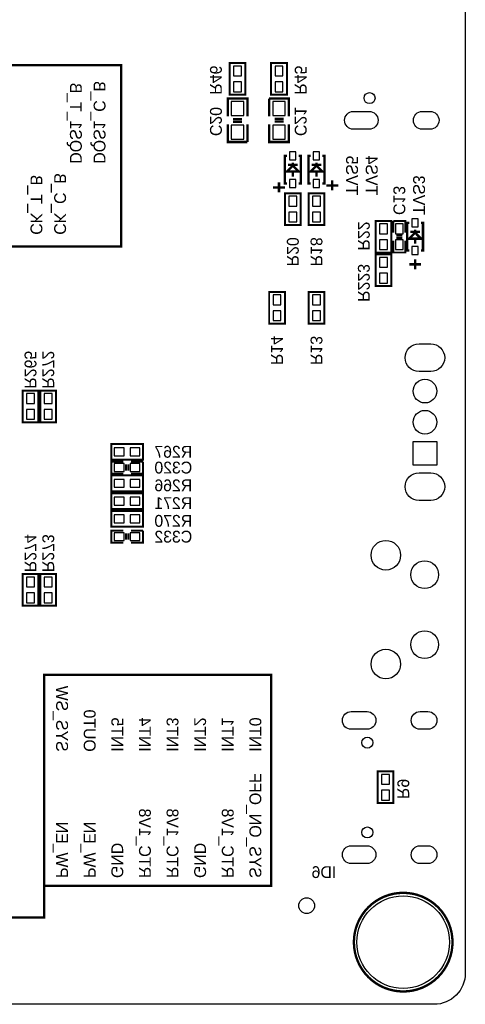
# Model space of a CAD drawing. Extents: x 0 to 80, y 0 to 145.
# Tile 2 of 5: x 51 to 80, y 0 to 63. Entities that reach past the tile are written whole.
import ezdxf

# ---------------------------------------------------------------- set-up
doc = ezdxf.new("R2010")
doc.units = 0
for name, color, linetype in [('BG_OUTLINE', 7, 'CONTINUOUS'), ('BG_SILKSCREEN_BOTTOM', 23, 'CONTINUOUS'), ('PG_SILKSCREEN_BOTTOM', 23, 'CONTINUOUS'), ('PIN_BOTTOM', 132, 'CONTINUOUS'), ('RD_SILKSCREEN_BOTTOM', 23, 'CONTINUOUS')]:
    doc.layers.add(name, color=color, linetype=linetype)

msp = doc.modelspace()

# ---------------------------------------------------------------- linework, layer by layer
at = {"layer": 'BG_OUTLINE'}
msp.add_lwpolyline([(1.999996, 139.999974), (78.068424, 139.999974, -0.414214), (80.06842, 137.999978), (80.06842, 1.999996, -0.414214), (78.068424, 0), (1.999996, 0, -0.414214), (0, 1.999996), (0, 56.291734)], format="xyb", dxfattribs=at)
at = {"layer": 'BG_SILKSCREEN_BOTTOM', "const_width": 0.1524}
for points in [[(44.45, 48.768), (57.912, 48.768), (57.912, 60.452), (41.656, 60.452), (41.656, 48.768), (45.212, 48.768)], [(35.433, 5.588), (52.959, 5.588), (52.959, 21.209), (67.564, 21.209), (67.564, 7.62), (52.959, 7.62)]]:
    msp.add_lwpolyline(points, dxfattribs=at)
at = {"layer": 'PG_SILKSCREEN_BOTTOM'}
for points, const_width in [([(65.913, 58.547), (65.913, 60.579), (64.897, 60.579), (64.897, 58.547), (65.913, 58.547)], 0.127), ([(67.564, 60.579), (67.564, 58.547), (68.58, 58.547), (68.58, 60.579), (67.564, 60.579)], 0.127), ([(66.04, 57.15), (66.04, 58.293), (64.77, 58.293), (64.77, 57.15)], 0.1524), ([(67.437, 58.293), (67.437, 57.15)], 0.1524), ([(68.707, 57.15), (68.707, 58.293), (67.437, 58.293)], 0.1524), ([(65.6844, 56.9722), (65.1002, 56.9722)], 0.1524), ([(67.7926, 56.9976), (68.3768, 56.9976)], 0.1524), ([(64.77, 56.642), (64.77, 55.499), (66.04, 55.499)], 0.1524), ([(65.6844, 56.7944), (65.1002, 56.7944)], 0.1524), ([(66.04, 55.499), (66.04, 56.642)], 0.1524), ([(67.437, 56.642), (67.437, 55.499), (68.707, 55.499), (68.707, 56.642)], 0.1524), ([(67.7926, 56.8198), (68.3768, 56.8198)], 0.1524), ([(68.58, 54.61), (68.453, 54.61), (68.453, 52.832), (68.58, 52.832)], 0.1524), ([(69.342, 52.832), (69.469, 52.832), (69.469, 54.61), (69.342, 54.61)], 0.1524), ([(70.104, 54.61), (69.977, 54.61), (69.977, 52.832), (70.104, 52.832)], 0.1524), ([(70.866, 52.832), (70.993, 52.832), (70.993, 54.61), (70.866, 54.61)], 0.1524), ([(69.215, 53.594), (68.58, 53.594), (68.961, 53.975), (69.342, 53.594), (69.215, 53.594)], 0.1524), ([(69.2658, 54.0258), (68.6562, 54.0258)], 0.1524), ([(68.961, 53.975), (68.961, 54.1782)], 0.1524), ([(70.739, 53.594), (70.104, 53.594), (70.485, 53.975), (70.866, 53.594), (70.739, 53.594)], 0.1524), ([(70.7898, 54.0258), (70.1802, 54.0258)], 0.1524), ([(70.485, 53.975), (70.485, 54.1782)], 0.1524), ([(68.961, 53.5686), (68.961, 53.2638)], 0.1524), ([(70.485, 53.5686), (70.485, 53.2638)], 0.1524), ([(67.691, 52.578), (68.453, 52.578)], 0.1524), ([(68.072, 52.2605), (68.072, 52.8955)], 0.1524), ([(71.12, 52.705), (71.882, 52.705)], 0.1524), ([(71.501, 52.3875), (71.501, 53.0225)], 0.1524), ([(68.453, 52.197), (68.453, 50.165), (69.469, 50.165), (69.469, 52.197), (68.453, 52.197)], 0.127), ([(69.977, 52.197), (69.977, 50.165), (70.993, 50.165), (70.993, 52.197), (69.977, 52.197)], 0.127), ([(74.295, 50.419), (74.295, 48.387), (75.311, 48.387), (75.311, 50.419), (74.295, 50.419)], 0.127), ([(75.438, 50.419), (75.438, 49.657)], 0.127), ([(76.2, 49.657), (76.2, 50.419), (75.438, 50.419)], 0.127), ([(76.454, 50.292), (76.327, 50.292), (76.327, 48.514), (76.454, 48.514)], 0.1524), ([(77.216, 48.514), (77.343, 48.514), (77.343, 50.292), (77.216, 50.292)], 0.1524), ([(75.6158, 49.4792), (76.0222, 49.4792)], 0.127), ([(77.089, 49.276), (76.454, 49.276), (76.835, 49.657), (77.216, 49.276), (77.089, 49.276)], 0.1524), ([(77.1398, 49.7078), (76.5302, 49.7078)], 0.1524), ([(76.835, 49.657), (76.835, 49.8602)], 0.1524), ([(75.438, 49.149), (75.438, 48.387), (76.2, 48.387), (76.2, 49.149)], 0.127), ([(75.6158, 49.3268), (76.0222, 49.3268)], 0.127), ([(76.835, 49.2506), (76.835, 48.9458)], 0.1524), ([(74.295, 48.26), (74.295, 46.228), (75.311, 46.228), (75.311, 48.26), (74.295, 48.26)], 0.127), ([(76.454, 47.625), (77.216, 47.625)], 0.1524), ([(76.835, 47.3075), (76.835, 47.9425)], 0.1524), ([(67.437, 45.847), (67.437, 43.815), (68.453, 43.815), (68.453, 45.847), (67.437, 45.847)], 0.127), ([(69.977, 45.847), (69.977, 43.815), (70.993, 43.815), (70.993, 45.847), (69.977, 45.847)], 0.127), ([(52.578, 37.465), (52.578, 39.497), (51.562, 39.497), (51.562, 37.465), (52.578, 37.465)], 0.127), ([(53.721, 37.465), (53.721, 39.497), (52.705, 39.497), (52.705, 37.465), (53.721, 37.465)], 0.127), ([(57.277, 35.052), (59.309, 35.052), (59.309, 36.068), (57.277, 36.068), (57.277, 35.052)], 0.127), ([(58.039, 34.925), (57.277, 34.925), (57.277, 34.163), (58.039, 34.163)], 0.127), ([(59.309, 34.925), (58.547, 34.925)], 0.127), ([(58.547, 34.163), (59.309, 34.163), (59.309, 34.925)], 0.127), ([(58.2168, 34.7472), (58.2168, 34.3408)], 0.127), ([(58.3692, 34.7472), (58.3692, 34.3408)], 0.127), ([(59.309, 34.036), (57.277, 34.036), (57.277, 33.02), (59.309, 33.02), (59.309, 34.036)], 0.127), ([(57.277, 31.877), (59.309, 31.877), (59.309, 32.893), (57.277, 32.893), (57.277, 31.877)], 0.127), ([(59.309, 31.75), (57.277, 31.75), (57.277, 30.734), (59.309, 30.734), (59.309, 31.75)], 0.127), ([(58.039, 30.48), (57.277, 30.48), (57.277, 29.718), (58.039, 29.718)], 0.127), ([(59.309, 30.48), (58.547, 30.48)], 0.127), ([(58.547, 29.718), (59.309, 29.718), (59.309, 30.48)], 0.127), ([(58.2168, 30.3022), (58.2168, 29.8958)], 0.127), ([(58.3692, 30.3022), (58.3692, 29.8958)], 0.127), ([(51.562, 27.686), (51.562, 25.654), (52.578, 25.654), (52.578, 27.686), (51.562, 27.686)], 0.127), ([(52.705, 27.686), (52.705, 25.654), (53.721, 25.654), (53.721, 27.686), (52.705, 27.686)], 0.127), ([(75.438, 12.954), (75.438, 14.986), (74.422, 14.986), (74.422, 12.954), (75.438, 12.954)], 0.127)]:
    msp.add_lwpolyline(points, dxfattribs=dict(at, const_width=const_width))
at = {"layer": 'PG_SILKSCREEN_BOTTOM', "const_width": 0.1524}
msp.add_lwpolyline([(79.243428, 3.999992, 1), (72.893428, 3.999992, 1), (79.243428, 3.999992)], format="xyb", dxfattribs=at)
at = {"layer": 'PIN_BOTTOM'}
for points in [[(65.151, 59.7535), (65.659, 59.7535), (65.659, 60.3885), (65.151, 60.3885)], [(68.326, 60.3885), (67.818, 60.3885), (67.818, 59.7535), (68.326, 59.7535)], [(65.151, 58.7375), (65.659, 58.7375), (65.659, 59.3725), (65.151, 59.3725)], [(68.326, 59.3725), (67.818, 59.3725), (67.818, 58.7375), (68.326, 58.7375)], [(64.9986, 57.2135), (65.8114, 57.2135), (65.8114, 58.1025), (64.9986, 58.1025)], [(68.4784, 58.1025), (67.6656, 58.1025), (67.6656, 57.2135), (68.4784, 57.2135)], [(64.9986, 55.6895), (65.8114, 55.6895), (65.8114, 56.5785), (64.9986, 56.5785)], [(68.4784, 56.5785), (67.6656, 56.5785), (67.6656, 55.6895), (68.4784, 55.6895)], [(68.7578, 54.864), (68.7578, 54.356), (69.1642, 54.356), (69.1642, 54.864)], [(70.2818, 54.864), (70.2818, 54.356), (70.6882, 54.356), (70.6882, 54.864)], [(68.7578, 53.086), (68.7578, 52.578), (69.1642, 52.578), (69.1642, 53.086)], [(70.2818, 53.086), (70.2818, 52.578), (70.6882, 52.578), (70.6882, 53.086)], [(69.215, 52.0065), (68.707, 52.0065), (68.707, 51.3715), (69.215, 51.3715)], [(70.739, 52.0065), (70.231, 52.0065), (70.231, 51.3715), (70.739, 51.3715)], [(69.215, 50.9905), (68.707, 50.9905), (68.707, 50.3555), (69.215, 50.3555)], [(70.739, 50.9905), (70.231, 50.9905), (70.231, 50.3555), (70.739, 50.3555)], [(75.057, 50.2285), (74.549, 50.2285), (74.549, 49.5935), (75.057, 49.5935)], [(76.073, 50.2285), (75.565, 50.2285), (75.565, 49.5935), (76.073, 49.5935)], [(76.6318, 50.546), (76.6318, 50.038), (77.0382, 50.038), (77.0382, 50.546)], [(75.057, 49.2125), (74.549, 49.2125), (74.549, 48.5775), (75.057, 48.5775)], [(76.073, 49.2125), (75.565, 49.2125), (75.565, 48.5775), (76.073, 48.5775)], [(76.6318, 48.768), (76.6318, 48.26), (77.0382, 48.26), (77.0382, 48.768)], [(75.057, 48.0695), (74.549, 48.0695), (74.549, 47.4345), (75.057, 47.4345)], [(75.057, 47.0535), (74.549, 47.0535), (74.549, 46.4185), (75.057, 46.4185)], [(68.199, 45.6565), (67.691, 45.6565), (67.691, 45.0215), (68.199, 45.0215)], [(70.739, 45.6565), (70.231, 45.6565), (70.231, 45.0215), (70.739, 45.0215)], [(68.199, 44.6405), (67.691, 44.6405), (67.691, 44.0055), (68.199, 44.0055)], [(70.739, 44.6405), (70.231, 44.6405), (70.231, 44.0055), (70.739, 44.0055)], [(51.816, 38.6715), (52.324, 38.6715), (52.324, 39.3065), (51.816, 39.3065)], [(52.959, 38.6715), (53.467, 38.6715), (53.467, 39.3065), (52.959, 39.3065)], [(51.816, 37.6555), (52.324, 37.6555), (52.324, 38.2905), (51.816, 38.2905)], [(52.959, 37.6555), (53.467, 37.6555), (53.467, 38.2905), (52.959, 38.2905)], [(76.708, 36.227004), (78.232, 36.227004), (78.232, 34.703004), (76.708, 34.703004)], [(57.4675, 35.814), (57.4675, 35.306), (58.1025, 35.306), (58.1025, 35.814)], [(58.4835, 35.814), (58.4835, 35.306), (59.1185, 35.306), (59.1185, 35.814)], [(58.1025, 34.29), (58.1025, 34.798), (57.4675, 34.798), (57.4675, 34.29)], [(59.1185, 34.29), (59.1185, 34.798), (58.4835, 34.798), (58.4835, 34.29)], [(58.1025, 33.274), (58.1025, 33.782), (57.4675, 33.782), (57.4675, 33.274)], [(59.1185, 33.274), (59.1185, 33.782), (58.4835, 33.782), (58.4835, 33.274)], [(57.4675, 32.639), (57.4675, 32.131), (58.1025, 32.131), (58.1025, 32.639)], [(58.4835, 32.639), (58.4835, 32.131), (59.1185, 32.131), (59.1185, 32.639)], [(58.1025, 30.988), (58.1025, 31.496), (57.4675, 31.496), (57.4675, 30.988)], [(59.1185, 30.988), (59.1185, 31.496), (58.4835, 31.496), (58.4835, 30.988)], [(58.1025, 29.845), (58.1025, 30.353), (57.4675, 30.353), (57.4675, 29.845)], [(59.1185, 29.845), (59.1185, 30.353), (58.4835, 30.353), (58.4835, 29.845)], [(52.324, 27.4955), (51.816, 27.4955), (51.816, 26.8605), (52.324, 26.8605)], [(53.467, 27.4955), (52.959, 27.4955), (52.959, 26.8605), (53.467, 26.8605)], [(52.324, 26.4795), (51.816, 26.4795), (51.816, 25.8445), (52.324, 25.8445)], [(53.467, 26.4795), (52.959, 26.4795), (52.959, 25.8445), (53.467, 25.8445)], [(74.676, 14.1605), (75.184, 14.1605), (75.184, 14.7955), (74.676, 14.7955)], [(74.676, 13.1445), (75.184, 13.1445), (75.184, 13.7795), (74.676, 13.7795)]]:
    msp.add_lwpolyline(points, close=True, dxfattribs=at)
for points in [[(72.861932, 57.465468), (73.877932, 57.465468, -1), (73.877932, 56.322468), (72.861932, 56.322468, -1)], [(77.29601, 57.465468), (77.80401, 57.465468, -1), (77.80401, 56.322468), (77.29601, 56.322468, -1)], [(77.851, 40.725852), (77.089, 40.725852, -1), (77.089, 42.503852), (77.851, 42.503852, -1)], [(77.851, 32.426148), (77.089, 32.426148, -1), (77.089, 34.204148), (77.851, 34.204148, -1)], [(72.721978, 18.841466), (73.737978, 18.841466, -1), (73.737978, 17.698466), (72.721978, 17.698466, -1)], [(77.156056, 18.841466), (77.664056, 18.841466, -1), (77.664056, 17.698466), (77.156056, 17.698466, -1)], [(72.721978, 10.201402), (73.737978, 10.201402, -1), (73.737978, 9.058402), (72.721978, 9.058402, -1)], [(77.156056, 10.201402), (77.664056, 10.201402, -1), (77.664056, 9.058402), (77.156056, 9.058402, -1)]]:
    msp.add_lwpolyline(points, format="xyb", close=True, dxfattribs=at)
for centre, radius in [((73.90003, 58.323988), 0.3556), ((77.47, 39.464996), 0.762), ((77.47, 37.465), 0.762), ((74.950066, 28.90012), 0.9525), ((77.449934, 27.649932), 0.889), ((77.449934, 23.150068), 0.889), ((74.950066, 21.89988), 0.9525), ((73.760076, 16.839946), 0.3556), ((73.760076, 11.059922), 0.3556), ((76.068428, 3.999992), 2.9845), ((69.85, 6.35), 0.508)]:
    msp.add_circle(centre, radius, dxfattribs=at)

# ---------------------------------------------------------------- texts
at = {"layer": 'BG_SILKSCREEN_BOTTOM', "text_generation_flag": 2}
for s, p in [('DQS1_T_B', (54.61, 54.102)), ('DQS1_C_B', (56.134, 54.102)), ('CK_T_B', (52.07, 49.53)), ('CK_C_B', (53.594, 49.53)), ('SYS_SW', (53.721, 16.256)), ('OUT0', (55.499, 16.256)), ('INT5', (57.277, 16.256)), ('INT4', (59.055, 16.256)), ('INT3', (60.833, 16.256)), ('INT2', (62.611, 16.256)), ('INT1', (64.389, 16.256)), ('INT0', (66.167, 16.256)), ('SYS_ON_OFF', (66.167, 8.128)), ('RTC_1V8', (59.055, 8.128)), ('RTC_1V8', (60.833, 8.128)), ('RTC_1V8', (64.389, 8.128)), ('PW_EN', (53.721, 8.128)), ('PW_EN', (55.499, 8.128)), ('GND', (57.277, 8.128)), ('GND', (62.611, 8.128))]:
    msp.add_text(s, height=0.762, rotation=270, dxfattribs=at).set_placement(p)
at = {"layer": 'RD_SILKSCREEN_BOTTOM', "text_generation_flag": 2}
for s, p in [('R46', (63.627, 58.547)), ('R45', (69.088, 58.547)), ('C20', (63.627, 55.88)), ('C21', (69.088, 55.88)), ('TVS5', (72.39, 52.07)), ('TVS4', (73.66, 52.07)), ('TVS3', (76.708, 50.8)), ('C13', (75.438, 50.8)), ('R22', (73.152, 48.514)), ('R20', (68.58, 47.498)), ('R18', (70.104, 47.498)), ('R223', (73.152, 45.212)), ('R14', (67.564, 41.148)), ('R13', (70.104, 41.148)), ('R265', (51.689, 39.624)), ('R272', (52.832, 39.624)), ('R274', (51.689, 27.813)), ('R273', (52.832, 27.813)), ('R9', (75.692, 13.208))]:
    msp.add_text(s, height=0.762, rotation=270, dxfattribs=at).set_placement(p)
for s, p in [('R267', (62.484, 35.179)), ('C320', (62.484, 34.163)), ('R266', (62.484, 33.02)), ('R271', (62.484, 31.877)), ('R270', (62.484, 30.734)), ('C332', (62.484, 29.718)), ('ID6', (71.755, 8.128))]:
    msp.add_text(s, height=0.762, dxfattribs=at).set_placement(p)

doc.saveas('drawing.dxf')
